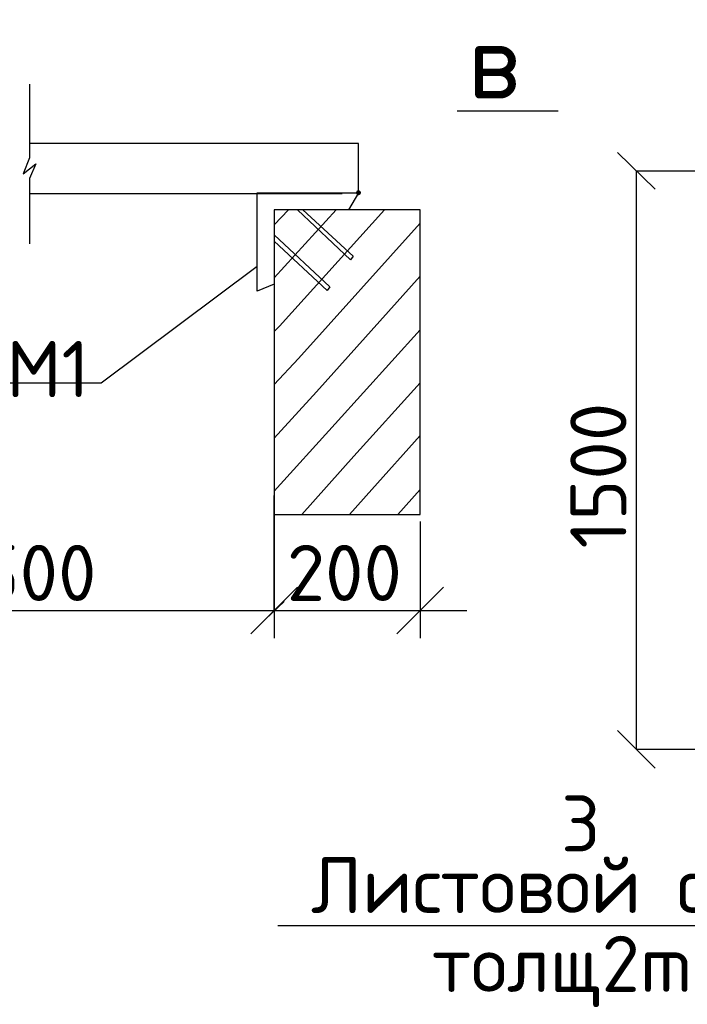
# Model space of a CAD drawing. Header units: millimetres. Extents: x -2765404 to 11272, y -239948 to 1313256.
# Tile 22 of 85: x -103683 to -100112, y -200232 to -194967. Entities that reach past the tile are written whole.
import ezdxf

# ---------------------------------------------------------------- set-up
doc = ezdxf.new("R2010")
doc.units = ezdxf.units.MM
doc.layers.add('PDF _SHTAMP', color=7, linetype='Continuous')
doc.layers.add('PDF _Текст', color=7, linetype='Continuous')
doc.styles.add('PDF ISOCPEUR', font='isocpeur.ttf')

msp = doc.modelspace()

# ---------------------------------------------------------------- hatches: boundary and pattern name
at = {"layer": 'PDF _SHTAMP', "transparency": 33554559}
msp.add_hatch(color=1, dxfattribs=at).paths.add_polyline_path([(-101856.8, -195891.9), (-101861.6, -195882.3), (-101871.2, -195877.5), (-101880.8, -195882.3), (-101885.6, -195891.9), (-101880.8, -195901.5), (-101871.2, -195906.3), (-101861.6, -195901.5)])

# ---------------------------------------------------------------- linework, layer by layer
at = {"layer": 'PDF _SHTAMP', "lineweight": 30}
for points in [[(-103630.4, -195311.9), (-103630.4, -195705), (-103663.9, -195791.2), (-103596.8, -195738.5), (-103630.4, -195815.2), (-103630.4, -196165.1)], [(-100802.3, -195455.7), (-101343.9, -195455.7)], [(-101871.2, -195896.7), (-101871.2, -195628.3), (-103630.4, -195628.3)], [(-103630.4, -195896.7), (-101957.5, -195896.7)]]:
    msp.add_lwpolyline(points, dxfattribs=at)
at = {"layer": 'PDF _SHTAMP', "lineweight": 25}
for points in [[(-100284.6, -195872.7), (-100485.9, -195676.2)], [(-99766.9, -195776.9), (-100385.2, -195776.9), (-100385.2, -198868.6), (-99766.9, -198868.6)], [(-102321.8, -196064.5), (-102245.1, -195983)], [(-102321.8, -196347.3), (-101991, -195983)], [(-102321.8, -196634.9), (-102293, -196606.1), (-101732.2, -195983)], [(-102321.8, -196917.7), (-102192.4, -196778.7), (-101540.5, -196054.9)], [(-103788.6, -196908.1), (-103246.9, -196908.1), (-102412.9, -196285)], [(-102321.8, -197205.3), (-102096.5, -196956), (-101540.5, -196337.7)], [(-102321.8, -197488.1), (-101995.8, -197128.6), (-101540.5, -196625.3)], [(-102173.2, -197612.7), (-101895.2, -197301.2), (-101540.5, -196908.1)], [(-101919.1, -197612.7), (-101799.3, -197478.5), (-101540.5, -197190.9)], [(-102321.8, -197464.2), (-102321.8, -198274.2)], [(-101660.3, -197612.7), (-101540.5, -197478.5)], [(-104919.8, -197550.4), (-104919.8, -198125.6), (-102321.8, -198125.6), (-102321.8, -197512.1)], [(-101540.5, -197651.1), (-101540.5, -198274.2)], [(-98846.6, -197924.3), (-98937.6, -199812.9), (-102302.6, -199812.9)], [(-102446.4, -198250.3), (-102197.2, -198001)], [(-101415.8, -198001), (-101665.1, -198250.3)], [(-102369.7, -198173.6), (-102269.1, -198077.7)], [(-102571, -198125.6), (-102321.8, -198125.6), (-101540.5, -198125.6), (-101291.2, -198125.6)], [(-100485.9, -198768), (-100284.6, -198969.3)]]:
    msp.add_lwpolyline(points, dxfattribs=at)
at = {"layer": 'PDF _SHTAMP', "color": 1, "lineweight": 30}
msp.add_lwpolyline([(-102321.8, -195983), (-102321.8, -196380.8), (-102412.9, -196419.2), (-102412.9, -195891.9), (-101871.2, -195891.9), (-101923.9, -195983)], close=True, dxfattribs=at)
at = {"layer": 'PDF _SHTAMP', "lineweight": 25}
msp.add_lwpolyline([(-101540.5, -195983), (-102321.8, -195983), (-102321.8, -197612.7), (-101540.5, -197612.7)], close=True, dxfattribs=at)
at = {"layer": 'PDF _SHTAMP', "color": 1, "lineweight": 30}
for points in [[(-102168.4, -195983), (-101900, -196232.2), (-101914.3, -196251.4), (-102197.2, -195983)], [(-102321.8, -196117.2), (-102024.6, -196395.2), (-102039, -196414.4), (-102321.8, -196150.8)]]:
    msp.add_lwpolyline(points, dxfattribs=at)

# ---------------------------------------------------------------- texts
at = {"layer": 'PDF _Текст', "attachment_point": 7, "style": 'PDF ISOCPEUR'}
for s, insert, char_height in [('в', (-101286.4, -195388.1), 400), ('М1', (-103755, -196985.1), 299.99), ('1500', (-104052.2, -198075.3), 299.99), ('200', (-102254.7, -198075.3), 299.99), ('3', (-100787.9, -199415.3), 300), ('Листовой сталь', (-102125.3, -199744), 299.992), ('толщ2mm', (-101478.1, -200247.3), 299.99)]:
    msp.add_mtext(s, dxfattribs=dict(at, insert=insert, char_height=char_height))
at = {"layer": 'PDF _Текст', "insert": (-100438, -197794.9), "char_height": 299.99, "attachment_point": 7, "rotation": 90, "style": 'PDF ISOCPEUR'}
msp.add_mtext('1500', dxfattribs=at)

doc.saveas('drawing.dxf')
